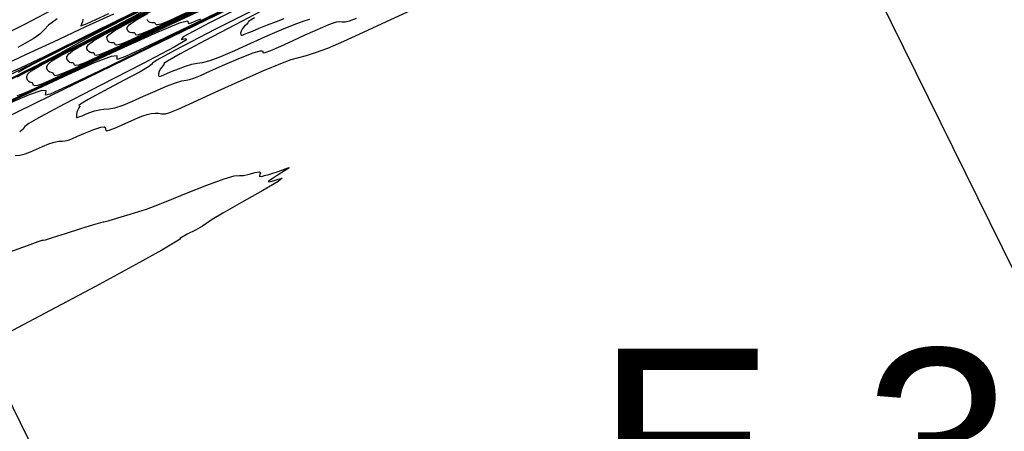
# Model space of a CAD drawing. Extents: x 3249832 to 3255657, y 13789405 to 13793316.
# Tile 64 of 256: x 3254946 to 3255049, y 13790344 to 13790387. Entities that reach past the tile are written whole.
import ezdxf

# ---------------------------------------------------------------- set-up
doc = ezdxf.new("R2010")
doc.units = 0
doc.header["$LTSCALE"] = 100
doc.header["$MEASUREMENT"] = 0
doc.linetypes.add('DASHED', pattern=[0.75, 0.5, -0.25])
for name, color, linetype in [('GRATIO_CON', 10, 'CONTINUOUS'), ('GRATIO_ICON', 7, 'CONTINUOUS'), ('PLAN', 7, 'CONTINUOUS'), ('TARGETS_EAST', 7, 'CONTINUOUS')]:
    doc.layers.add(name, color=color, linetype=linetype)
doc.styles.add('Gratio_032316_contours$0$symbol', font='symbol.shx')
doc.styles.get("Standard").update_dxf_attribs({"font": 'arial.ttf'})
doc.linetypes.add('Gratio_032316_contours$0$DEPRESSION', pattern='A,0.3,["%",Gratio_032316_contours$0$symbol,S=0.05,R=180,X=0,Y=0],0.0001', length=0.3001)

# ---------------------------------------------------------------- blocks, each defined once
blk = doc.blocks.new('Gratio_032316_contours')
at = {"layer": 'GRATIO_CON', "color": 5, "linetype": 'Continuous', "flags": 128}
for points in [[(3255102.38, 13790454.51), (3255100.4, 13790453.35), (3255094.89, 13790450.47), (3255084.82, 13790445.41), (3255071.81, 13790438.94), (3255058.15, 13790432.18), (3255045.84, 13790426.09), (3255035.81, 13790421.12), (3255028.73, 13790417.61), (3255024.93, 13790415.72), (3255023.54, 13790415.02), (3255023.35, 13790414.9), (3255022.89, 13790414.66), (3255019.67, 13790413.08), (3255010.91, 13790408.8), (3254995.18, 13790401.14), (3254976.4, 13790392), (3254959.82, 13790383.94), (3254949.47, 13790378.9), (3254944.4, 13790376.45)], [(3254945.15, 13790381.07), (3254949.16, 13790383.06), (3254955.73, 13790386.32), (3254966.27, 13790391.54), (3254981.26, 13790398.98), (3254997.5, 13790407.03), (3255010.86, 13790413.65), (3255018.27, 13790417.33), (3255021, 13790418.68), (3255021.39, 13790418.87), (3255021.92, 13790419.13), (3255025.61, 13790420.93), (3255035.62, 13790425.81), (3255053.55, 13790434.55), (3255074.7, 13790444.86), (3255092.82, 13790453.69), (3255103.19, 13790458.75)], [(3255049.3, 13790427.9), (3255034.8, 13790420.73), (3255026.69, 13790416.72), (3255023.71, 13790415.25), (3255023.29, 13790415.03), (3255022.93, 13790414.83), (3255020.36, 13790413.55), (3255013.36, 13790410.13), (3255000.74, 13790403.98), (3254985.35, 13790396.49), (3254971.06, 13790389.53), (3254960.89, 13790384.58), (3254954.62, 13790381.52), (3254951.15, 13790379.87), (3254949.5, 13790379.13), (3254948.99, 13790379.01), (3254949.03, 13790379.21), (3254949.06, 13790379.46), (3254948.63, 13790379.5), (3254947.29, 13790379.06), (3254944.85, 13790378.02)], [(3254946.18, 13790381.41), (3254947.08, 13790381.93), (3254948.97, 13790382.91), (3254952.29, 13790384.57), (3254957.41, 13790387.11), (3254964.6, 13790390.67), (3254973.64, 13790395.15), (3254984.21, 13790400.39), (3254995.71, 13790406.09), (3255006.55, 13790411.47), (3255014.91, 13790415.61), (3255019.48, 13790417.88), (3255021.17, 13790418.71), (3255021.41, 13790418.83), (3255021.91, 13790419.08), (3255025.39, 13790420.78), (3255034.86, 13790425.39), (3255051.81, 13790433.66), (3255071.88, 13790443.44), (3255089.22, 13790451.9), (3255099.4, 13790456.86), (3255103.75, 13790458.97)], [(3255059.88, 13790433.25), (3255045.37, 13790426.06), (3255033.04, 13790419.96), (3255026.14, 13790416.56), (3255023.6, 13790415.31), (3255023.24, 13790415.12), (3255022.97, 13790414.98), (3255021.05, 13790414.02), (3255015.82, 13790411.45), (3255006.31, 13790406.81), (3254994.31, 13790400.97), (3254982.29, 13790395.11), (3254972.32, 13790390.25), (3254964.84, 13790386.6), (3254959.88, 13790384.21), (3254957.34, 13790383.04), (3254956.49, 13790382.73), (3254956.48, 13790382.89), (3254956.47, 13790383.1), (3254955.87, 13790383.03), (3254954.1, 13790382.37), (3254950.87, 13790380.93), (3254947.01, 13790379.13), (3254943.59, 13790377.51)], [(3254944.75, 13790380.44), (3254947.94, 13790382.05), (3254950.55, 13790383.4), (3254951.98, 13790384.18), (3254952.91, 13790384.72), (3254954.33, 13790385.49), (3254957.18, 13790386.93), (3254962.1, 13790389.39), (3254969.68, 13790393.14), (3254980.04, 13790398.28), (3254991.56, 13790403.99), (3255002.15, 13790409.24), (3255010.15, 13790413.2), (3255015.61, 13790415.91), (3255018.97, 13790417.57), (3255020.7, 13790418.43), (3255021.34, 13790418.75), (3255021.43, 13790418.8), (3255021.9, 13790419.03), (3255025.18, 13790420.63), (3255034.09, 13790424.98), (3255050.07, 13790432.77)], [(3254965.18, 13790386.94), (3254964, 13790386.46), (3254963.92, 13790386.56), (3254963.88, 13790386.73), (3254963.06, 13790386.54), (3254960.72, 13790385.59), (3254956.48, 13790383.66), (3254951.41, 13790381.28), (3254946.92, 13790379.15), (3254944.11, 13790377.81)], [(3254945.01, 13790380.53), (3254948.74, 13790382.4), (3254952.94, 13790384.51), (3254956.4, 13790386.28), (3254958.34, 13790387.3), (3254959.63, 13790388.02), (3254961.58, 13790389.04), (3254965.32, 13790390.93), (3254971.45, 13790393.98), (3254980.37, 13790398.4), (3254991.98, 13790404.15), (3255004.05, 13790410.14), (3255013.79, 13790414.96), (3255019.18, 13790417.63), (3255021.16, 13790418.62), (3255021.45, 13790418.76), (3255021.88, 13790418.98), (3255024.96, 13790420.49), (3255033.32, 13790424.57), (3255048.33, 13790431.88), (3255066.23, 13790440.61)], [(3255049.53, 13790428.5), (3255046.28, 13790426.83), (3255040.45, 13790423.92), (3255033.59, 13790420.52), (3255027.76, 13790417.64), (3255024.22, 13790415.89), (3255021.09, 13790414.36), (3255015.69, 13790411.72), (3255006.33, 13790407.14), (3254995.33, 13790401.76), (3254986, 13790397.22), (3254980.84, 13790394.73), (3254979, 13790393.9), (3254978.8, 13790393.92), (3254978.68, 13790394), (3254977.43, 13790393.55), (3254973.96, 13790392.02), (3254967.7, 13790389.11), (3254960.21, 13790385.57), (3254953.59, 13790382.42), (3254949.45, 13790380.45), (3254947.37, 13790379.48), (3254946.48, 13790379.09), (3254946.01, 13790378.94)], [(3254946.06, 13790380.94), (3254947.77, 13790381.83), (3254951.22, 13790383.56), (3254956.73, 13790386.32), (3254962.94, 13790389.43), (3254968.1, 13790392.04), (3254971.05, 13790393.56), (3254973.08, 13790394.62), (3254976.07, 13790396.15), (3254981.43, 13790398.84), (3254988.67, 13790402.43), (3254996.83, 13790406.47), (3255004.93, 13790410.48), (3255012.08, 13790414.03), (3255017.39, 13790416.66), (3255020.65, 13790418.28), (3255024.38, 13790420.12), (3255031.79, 13790423.74), (3255044.84, 13790430.1), (3255060.58, 13790437.78)], [(3254964.61, 13790387.71), (3254956.93, 13790384.06), (3254952.11, 13790381.77), (3254949.71, 13790380.64), (3254948.68, 13790380.19), (3254948.16, 13790380.01), (3254947.89, 13790379.98), (3254947.77, 13790380.03), (3254947.73, 13790380.11), (3254947.7, 13790380.2), (3254947.67, 13790380.27), (3254947.6, 13790380.3), (3254947.5, 13790380.32), (3254947.38, 13790380.36), (3254947.25, 13790380.45), (3254947.14, 13790380.59), (3254947.06, 13790380.77), (3254947.04, 13790380.97), (3254947.16, 13790381.23), (3254947.52, 13790381.55), (3254948.33, 13790382.04), (3254950.32, 13790383.07), (3254954.33, 13790385.08), (3254960.72, 13790388.27)], [(3254969.02, 13790389.86), (3254960.27, 13790385.7), (3254954.78, 13790383.09), (3254952.05, 13790381.8), (3254950.89, 13790381.29), (3254950.31, 13790381.08), (3254950.02, 13790381.03), (3254949.9, 13790381.08), (3254949.86, 13790381.17), (3254949.83, 13790381.25), (3254949.8, 13790381.32), (3254949.72, 13790381.35), (3254949.6, 13790381.36), (3254949.47, 13790381.4), (3254949.34, 13790381.49), (3254949.23, 13790381.62), (3254949.15, 13790381.79), (3254949.14, 13790381.99), (3254949.28, 13790382.25), (3254949.68, 13790382.59), (3254950.61, 13790383.14), (3254952.87, 13790384.3), (3254957.43, 13790386.59), (3254964.71, 13790390.23)], [(3254963.6, 13790387.33), (3254957.45, 13790384.41), (3254954.39, 13790382.97), (3254953.1, 13790382.39), (3254952.46, 13790382.15), (3254952.15, 13790382.09), (3254952.03, 13790382.14), (3254951.99, 13790382.22), (3254951.96, 13790382.3), (3254951.92, 13790382.36), (3254951.83, 13790382.39), (3254951.7, 13790382.4), (3254951.56, 13790382.43), (3254951.43, 13790382.52), (3254951.32, 13790382.65), (3254951.24, 13790382.81), (3254951.23, 13790383.01), (3254951.39, 13790383.27), (3254951.84, 13790383.64), (3254952.88, 13790384.23), (3254955.42, 13790385.54), (3254960.54, 13790388.11)], [(3254962.79, 13790387.05), (3254959.06, 13790385.29), (3254957.51, 13790384.59), (3254956.76, 13790384.29), (3254956.42, 13790384.21), (3254956.3, 13790384.25), (3254956.25, 13790384.33), (3254956.23, 13790384.4), (3254956.17, 13790384.46), (3254956.06, 13790384.48), (3254955.91, 13790384.48), (3254955.75, 13790384.51), (3254955.61, 13790384.58), (3254955.5, 13790384.71), (3254955.43, 13790384.86), (3254955.42, 13790385.05), (3254955.62, 13790385.32), (3254956.17, 13790385.72), (3254957.43, 13790386.43), (3254960.52, 13790388.01)], [(3254965.43, 13790388.36), (3254961.4, 13790386.45), (3254959.71, 13790385.68), (3254958.91, 13790385.36), (3254958.55, 13790385.27), (3254958.43, 13790385.31), (3254958.39, 13790385.38), (3254958.36, 13790385.45), (3254958.29, 13790385.51), (3254958.17, 13790385.52), (3254958.01, 13790385.52), (3254957.84, 13790385.54), (3254957.7, 13790385.62), (3254957.59, 13790385.73), (3254957.52, 13790385.88), (3254957.52, 13790386.07), (3254957.73, 13790386.34), (3254958.33, 13790386.77), (3254959.7, 13790387.53)], [(3254963.69, 13790387.59), (3254961.92, 13790386.78), (3254961.06, 13790386.43), (3254960.68, 13790386.33), (3254960.56, 13790386.36), (3254960.52, 13790386.43), (3254960.49, 13790386.5), (3254960.42, 13790386.55), (3254960.28, 13790386.56), (3254960.11, 13790386.56), (3254959.93, 13790386.58), (3254959.79, 13790386.65), (3254959.68, 13790386.76), (3254959.61, 13790386.91)]]:
    blk.add_lwpolyline(points, dxfattribs=at)
at = {"layer": 'GRATIO_CON', "color": 1, "linetype": 'Continuous', "flags": 128}
for points in [[(3254949.54, 13790387.81), (3254946.88, 13790386.43), (3254944.94, 13790385.43)], [(3254945.04, 13790381.26), (3254946.39, 13790381.85), (3254948.91, 13790383.05), (3254954.17, 13790385.65), (3254964, 13790390.52), (3254979.15, 13790398.03), (3254996.08, 13790406.43), (3255010.19, 13790413.42), (3255018.04, 13790417.31), (3255020.94, 13790418.75), (3255021.35, 13790418.95), (3255021.84, 13790419.19), (3255025.21, 13790420.86), (3255034.35, 13790425.41), (3255050.72, 13790433.54), (3255069.96, 13790443.12), (3255086.3, 13790451.27), (3255095.43, 13790455.86), (3255098.9, 13790457.64), (3255099.74, 13790458.12), (3255100.44, 13790458.5), (3255101.26, 13790458.95), (3255101.95, 13790459.36)], [(3254950.22, 13790386.98), (3254949.32, 13790386.31), (3254948.86, 13790385.82), (3254948.42, 13790385.38), (3254947.71, 13790384.89), (3254946.86, 13790384.4), (3254946.1, 13790383.99)], [(3254945.56, 13790382.59), (3254947.03, 13790383.27), (3254949.85, 13790384.59), (3254953.23, 13790386.17), (3254956.15, 13790387.49)], [(3254973.38, 13790390.2), (3254966.12, 13790386.56), (3254963.38, 13790385.09), (3254963.17, 13790384.82), (3254963.67, 13790384.91), (3254963.74, 13790384.79), (3254962.42, 13790384), (3254959.13, 13790382.28), (3254954.85, 13790380.08), (3254950.94, 13790378.07), (3254948.48, 13790376.76), (3254947.28, 13790376.07), (3254946.85, 13790375.75), (3254946.75, 13790375.6), (3254946.66, 13790375.46), (3254946.31, 13790375.2)], [(3254945.85, 13790372.73), (3254946.34, 13790372.76), (3254946.87, 13790372.9), (3254947.44, 13790373.11), (3254948.05, 13790373.38), (3254948.7, 13790373.66), (3254949.34, 13790373.93), (3254949.91, 13790374.11), (3254950.38, 13790374.2), (3254950.75, 13790374.23), (3254951.07, 13790374.25), (3254951.37, 13790374.32), (3254951.77, 13790374.47), (3254952.35, 13790374.72), (3254953.17, 13790375.08), (3254954.05, 13790375.44), (3254954.77, 13790375.69), (3254955.14, 13790375.72), (3254955.26, 13790375.62), (3254955.26, 13790375.46), (3254955.29, 13790375.34), (3254955.42, 13790375.3), (3254955.75, 13790375.39), (3254956.31, 13790375.61), (3254957.01, 13790375.92), (3254957.7, 13790376.23), (3254958.26, 13790376.48), (3254958.73, 13790376.69), (3254959.17, 13790376.86), (3254959.61, 13790377), (3254960.05, 13790377.11), (3254960.45, 13790377.15), (3254960.81, 13790377.12), (3254961.16, 13790377.07), (3254961.52, 13790377.07), (3254962, 13790377.2), (3254962.85, 13790377.56), (3254964.37, 13790378.25), (3254966.73, 13790379.32), (3254969.44, 13790380.54), (3254971.87, 13790381.61), (3254973.56, 13790382.32), (3254974.65, 13790382.72), (3254975.45, 13790382.95), (3254976.24, 13790383.16), (3254977.2, 13790383.45), (3254978.47, 13790383.92), (3254980.15, 13790384.64), (3254982.21, 13790385.59), (3254984.6, 13790386.69), (3254987.18, 13790387.87)], [(3254952.9, 13790386.92), (3254952.86, 13790386.67), (3254952.76, 13790386.41), (3254952.68, 13790386.24), (3254953.35, 13790386.49), (3254955.63, 13790387.54)], [(3254974.03, 13790389.59), (3254966.76, 13790385.89), (3254962.47, 13790383.67), (3254960.64, 13790382.67), (3254960.17, 13790382.35), (3254960.06, 13790382.21), (3254959.76, 13790381.98), (3254958.88, 13790381.46), (3254957.16, 13790380.54), (3254955.12, 13790379.46), (3254953.45, 13790378.56), (3254952.65, 13790378.08), (3254952.49, 13790377.92), (3254952.58, 13790377.88), (3254952.59, 13790377.82), (3254952.5, 13790377.69), (3254952.38, 13790377.49), (3254952.29, 13790377.25), (3254952.24, 13790376.99), (3254952.23, 13790376.79), (3254952.25, 13790376.69), (3254952.31, 13790376.67), (3254952.42, 13790376.7), (3254952.59, 13790376.77), (3254952.84, 13790376.87), (3254953.18, 13790377.02), (3254953.63, 13790377.2), (3254954.13, 13790377.37), (3254954.63, 13790377.49), (3254955.11, 13790377.54), (3254955.63, 13790377.57), (3254956.26, 13790377.7), (3254957.1, 13790377.98), (3254958.1, 13790378.4), (3254959.24, 13790378.9), (3254960.46, 13790379.44), (3254961.62, 13790379.94), (3254962.58, 13790380.31), (3254963.24, 13790380.5), (3254963.68, 13790380.58), (3254964.05, 13790380.65), (3254964.49, 13790380.79), (3254965.17, 13790381.07), (3254966.23, 13790381.54), (3254967.73, 13790382.2), (3254969.36, 13790382.9), (3254970.69, 13790383.43), (3254971.41, 13790383.65), (3254971.66, 13790383.64), (3254971.69, 13790383.52), (3254971.73, 13790383.44), (3254971.95, 13790383.47), (3254972.53, 13790383.68), (3254973.56, 13790384.13), (3254974.85, 13790384.71), (3254976.12, 13790385.29), (3254977.16, 13790385.76), (3254977.97, 13790386.11), (3254978.58, 13790386.37), (3254979.06, 13790386.55), (3254979.43, 13790386.65), (3254979.72, 13790386.69), (3254979.99, 13790386.67), (3254980.3, 13790386.67), (3254980.74, 13790386.75), (3254981.47, 13790387.03)], [(3254971.44, 13790387.72), (3254968.8, 13790386.33), (3254965.67, 13790384.7), (3254963.07, 13790383.32), (3254961.73, 13790382.57), (3254961.35, 13790382.3), (3254961.36, 13790382.22), (3254961.3, 13790382.11), (3254961.14, 13790381.94), (3254960.97, 13790381.72), (3254960.86, 13790381.47), (3254960.81, 13790381.24), (3254960.8, 13790381.07), (3254960.84, 13790380.98), (3254960.94, 13790380.97), (3254961.11, 13790381.03), (3254961.36, 13790381.13), (3254961.73, 13790381.29), (3254962.24, 13790381.5), (3254962.9, 13790381.77), (3254963.62, 13790382.04), (3254964.28, 13790382.24), (3254964.83, 13790382.34), (3254965.4, 13790382.42), (3254966.19, 13790382.63), (3254967.32, 13790383.06), (3254968.76, 13790383.68), (3254970.44, 13790384.42), (3254972.22, 13790385.22), (3254973.91, 13790385.95), (3254975.25, 13790386.5), (3254976.1, 13790386.8), (3254976.61, 13790386.94)], [(3254970.82, 13790387.06), (3254970.21, 13790386.68), (3254970.14, 13790386.56), (3254970.01, 13790386.41), (3254969.79, 13790386.19), (3254969.56, 13790385.95), (3254969.43, 13790385.7), (3254969.37, 13790385.49), (3254969.38, 13790385.34), (3254969.44, 13790385.27), (3254969.57, 13790385.28), (3254969.79, 13790385.36), (3254970.13, 13790385.5), (3254970.62, 13790385.7), (3254971.3, 13790385.99), (3254972.18, 13790386.35), (3254973.11, 13790386.71), (3254973.93, 13790386.99)]]:
    blk.add_lwpolyline(points, dxfattribs=at)
at = {"layer": 'GRATIO_CON', "color": 5, "linetype": 'Gratio_032316_contours$0$DEPRESSION', "flags": 128}
blk.add_lwpolyline([(3254903.67, 13790337.53), (3254904.29, 13790338), (3254904.81, 13790338.42), (3254905.14, 13790338.72), (3254905.21, 13790338.88), (3254905.12, 13790338.95), (3254904.99, 13790339.01), (3254904.93, 13790339.13), (3254904.95, 13790339.29), (3254905.04, 13790339.46), (3254905.15, 13790339.6), (3254905.17, 13790339.69), (3254904.93, 13790339.65), (3254904.35, 13790339.48), (3254903.6, 13790339.24), (3254902.9, 13790339.05), (3254902.43, 13790338.97), (3254902.12, 13790338.96), (3254901.87, 13790338.96), (3254901.6, 13790338.92), (3254901.41, 13790338.9), (3254901.45, 13790339), (3254901.89, 13790339.3), (3254902.98, 13790339.97), (3254905.04, 13790341.15), (3254908.14, 13790342.89), (3254911.53, 13790344.78), (3254914.26, 13790346.3), (3254915.67, 13790347.13), (3254916.45, 13790347.6), (3254917.57, 13790348.27), (3254919.72, 13790349.49), (3254922.34, 13790350.96), (3254924.56, 13790352.2), (3254925.74, 13790352.87), (3254926.13, 13790353.1), (3254926.21, 13790353.15), (3254926.38, 13790353.24), (3254926.66, 13790353.39), (3254926.97, 13790353.56), (3254927.32, 13790353.76), (3254928.04, 13790354.15), (3254929.52, 13790354.94), (3254931.96, 13790356.22), (3254934.76, 13790357.67), (3254937.11, 13790358.89), (3254938.43, 13790359.57), (3254938.91, 13790359.83), (3254938.95, 13790359.92), (3254938.91, 13790360.03), (3254938.89, 13790360.16), (3254938.95, 13790360.31), (3254939.13, 13790360.45), (3254939.36, 13790360.57), (3254939.57, 13790360.66), (3254939.69, 13790360.71), (3254939.75, 13790360.73), (3254939.76, 13790360.73), (3254939.82, 13790360.75), (3254940.21, 13790360.88), (3254941.24, 13790361.25), (3254943.08, 13790361.91), (3254945.27, 13790362.69), (3254947.14, 13790363.35), (3254948.23, 13790363.74), (3254948.66, 13790363.89), (3254948.75, 13790363.9), (3254948.77, 13790363.89), (3254949.02, 13790363.94), (3254949.74, 13790364.16), (3254951.1, 13790364.59), (3254952.71, 13790365.1), (3254954.06, 13790365.53), (3254954.78, 13790365.74), (3254955.02, 13790365.8), (3254955.09, 13790365.81), (3254955.23, 13790365.84), (3254955.55, 13790365.92), (3254956.1, 13790366.08), (3254956.9, 13790366.32), (3254957.84, 13790366.6), (3254958.75, 13790366.87), (3254959.54, 13790367.13), (3254960.45, 13790367.47), (3254961.79, 13790368), (3254963.73, 13790368.79), (3254965.86, 13790369.64), (3254967.66, 13790370.3), (3254968.71, 13790370.59), (3254969.25, 13790370.64), (3254969.67, 13790370.65), (3254970.25, 13790370.78), (3254970.88, 13790370.95), (3254971.33, 13790371.03), (3254971.45, 13790370.92), (3254971.39, 13790370.73), (3254971.36, 13790370.57), (3254971.54, 13790370.54), (3254971.88, 13790370.62), (3254972.31, 13790370.75), (3254972.74, 13790370.88), (3254973.19, 13790371.02), (3254973.66, 13790371.18), (3254974.12, 13790371.36), (3254974.44, 13790371.47), (3254974.42, 13790371.41), (3254973.97, 13790371.12), (3254973.29, 13790370.7), (3254972.66, 13790370.3), (3254972.3, 13790370.05), (3254972.3, 13790369.96), (3254972.65, 13790370.05), (3254973.29, 13790370.26), (3254973.7, 13790370.34), (3254973.28, 13790370), (3254971.68, 13790369.06), (3254969.48, 13790367.82), (3254967.51, 13790366.7), (3254966.4, 13790366.03), (3254965.86, 13790365.66), (3254965.4, 13790365.36), (3254964.65, 13790364.94), (3254963.81, 13790364.5), (3254963.2, 13790364.18), (3254963.04, 13790364.08), (3254963.1, 13790364.08), (3254963.05, 13790364), (3254962.54, 13790363.67), (3254961.14, 13790362.86), (3254958.42, 13790361.35), (3254954.21, 13790359.06), (3254949.5, 13790356.54), (3254945.56, 13790354.46), (3254943.2, 13790353.28), (3254941.3, 13790352.45), (3254938.27, 13790351.18), (3254933.06, 13790348.92), (3254926.67, 13790346.12), (3254920.66, 13790343.47), (3254916.24, 13790341.5), (3254913.31, 13790340.19), (3254911.47, 13790339.37), (3254910.33, 13790338.89), (3254909.68, 13790338.64), (3254909.34, 13790338.55), (3254909.15, 13790338.53), (3254908.95, 13790338.52), (3254908.6, 13790338.44), (3254908, 13790338.24), (3254907.14, 13790337.93), (3254906.05, 13790337.54), (3254904.8, 13790337.12), (3254903.65, 13790336.77), (3254902.9, 13790336.61), (3254902.76, 13790336.74), (3254903.1, 13790337.07), (3254903.67, 13790337.53)], close=True, dxfattribs=at)
at = {"layer": 'GRATIO_ICON', "color": 7, "linetype": 'Continuous', "flags": 128}
for points in [[(3254967.34, 13790388.8), (3254962.09, 13790386.38), (3254955.81, 13790383.42), (3254950.26, 13790380.78), (3254946.78, 13790379.13), (3254945.03, 13790378.31)], [(3254945.22, 13790380.59), (3254948.12, 13790382.05), (3254952.73, 13790384.36), (3254957.94, 13790386.97), (3254962.25, 13790389.16), (3254964.69, 13790390.43), (3254966.36, 13790391.32), (3254968.82, 13790392.6), (3254973.38, 13790394.88), (3254980.06, 13790398.2), (3254988.6, 13790402.43), (3254998.46, 13790407.32), (3255008.06, 13790412.08), (3255015.59, 13790415.82), (3255020.13, 13790418.07), (3255024.53, 13790420.23), (3255032.56, 13790424.15), (3255046.58, 13790430.99), (3255063.4, 13790439.19)], [(3254966.94, 13790388.97), (3254960.12, 13790385.73), (3254956.72, 13790384.13), (3254955.3, 13790383.49), (3254954.61, 13790383.22), (3254954.28, 13790383.15), (3254954.17, 13790383.19), (3254954.12, 13790383.27), (3254954.1, 13790383.35), (3254954.05, 13790383.41), (3254953.94, 13790383.43), (3254953.81, 13790383.44), (3254953.66, 13790383.47), (3254953.52, 13790383.55), (3254953.41, 13790383.68), (3254953.33, 13790383.84), (3254953.33, 13790384.03), (3254953.5, 13790384.29), (3254954.01, 13790384.68), (3254955.16, 13790385.33), (3254957.97, 13790386.77), (3254963.64, 13790389.62)]]:
    blk.add_lwpolyline(points, dxfattribs=at)

msp = doc.modelspace()

# ---------------------------------------------------------------- linework, layer by layer
at = {"layer": 'PLAN', "color": 8, "linetype": 'DASHED'}
for p, q in [((3253637.88, 13793227.22), (3255477.47, 13789493.09)), ((3253548.18, 13793183.02), (3255387.76, 13789448.89))]:
    msp.add_line(p, q, dxfattribs=at)

# ---------------------------------------------------------------- block references
at = {"layer": 'TARGETS_EAST'}
msp.add_blockref('Gratio_032316_contours', (0, 0), dxfattribs=at)

# ---------------------------------------------------------------- texts
msp.add_text('E-36', height=20, dxfattribs=at).set_placement((3255006.48, 13790332.56))

doc.saveas('drawing.dxf')
